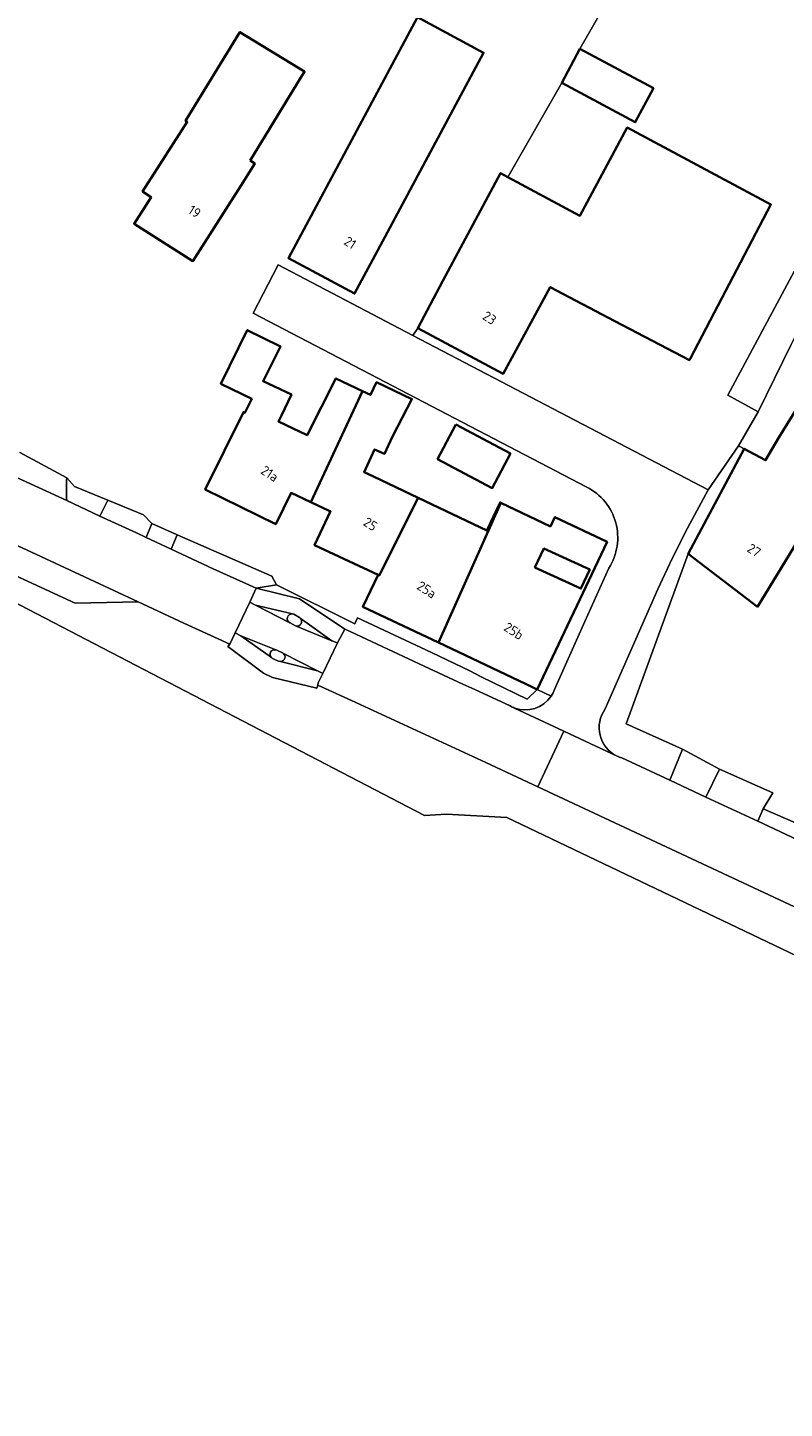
# Model space of a CAD drawing. Extents: x 184422 to 188298, y 343471 to 350189.
# Tile 167 of 256: x 186495 to 186566, y 346818 to 346947. Entities that reach past the tile are written whole.
import ezdxf
from ezdxf.enums import TextEntityAlignment as Align

# ---------------------------------------------------------------- set-up
doc = ezdxf.new("R2010")
doc.units = 0
for name, color, linetype, lineweight in [('B-WA-GR-GRAS-GV', 252, 'Continuous', 13), ('B-WA-OG-TERREIN_ERF-GV', 252, 'Continuous', 18), ('B-WA-OG-WEG-GV', 252, 'Continuous', 18), ('B-WA-VH-VERHARDING_ASFALT-GV', 252, 'Continuous', 18), ('B-WA-VH-VERHARDING_BETONSTRAATSTEEN-GV', 252, 'Continuous', 18), ('B-WA-VH-VERHARDING_FUNDERING_ZAND-GV', 252, 'Continuous', 18), ('B-WA-VH-VERHARDING_GRASBETONSTEEN-GV', 252, 'Continuous', 18), ('B-WA-VH-VERHARDING_HALFVERHARDING_GRIND-GV', 252, 'Continuous', 18), ('B-WA-VH-VERHARDING_OPEN-GV', 252, 'Continuous', 18), ('B-WA-VH-VERHARDING_STRAATBAKSTEEN-GV', 252, 'Continuous', 18), ('B-WE-OG-BEBOUWING-GV', 250, 'Continuous', 35), ('B-WE-OG-BEBOUWING-T18', 10, 'Continuous', 18)]:
    doc.layers.add(name, color=color, linetype=linetype, lineweight=lineweight)
doc.styles.add('NLCS-ISO-M500-T18', font='NLCS-ISO.ttf', dxfattribs={"height": 0.9})

msp = doc.modelspace()

# ---------------------------------------------------------------- linework, layer by layer
at = {"layer": 'B-WA-GR-GRAS-GV', "flags": 128}
msp.add_lwpolyline([(186530.398, 346660.401), (186682.061, 346806.474), (186692.616, 346818.413), (186663.297, 346818.831), (186662.614, 346818.841), (186663.993, 346821.187), (186666.61, 346825.645), (186670.952, 346834.826), (186668.112, 346835.132), (186636.386, 346838.552), (186626.325, 346839.663), (186613.813, 346841.954), (186597.935, 346846.557), (186580.266, 346854.002), (186539.935, 346873.251), (186534.274, 346873.58), (186532.227, 346873.451), (186443.531, 346919.577)], dxfattribs=at)
msp.add_lwpolyline([(186530.398, 346660.401), (186682.061, 346806.474), (186692.616, 346818.413), (186663.297, 346818.831), (186662.614, 346818.841), (186663.993, 346821.187), (186666.61, 346825.645), (186670.952, 346834.826), (186668.112, 346835.132), (186636.386, 346838.552), (186626.325, 346839.663), (186613.813, 346841.954), (186597.935, 346846.557), (186580.266, 346854.002), (186539.935, 346873.251), (186534.274, 346873.58), (186532.227, 346873.451), (186443.531, 346919.577)], dxfattribs=at)
msp.add_lwpolyline([(186530.398, 346660.401), (186682.061, 346806.474), (186692.616, 346818.413), (186663.297, 346818.831), (186662.614, 346818.841), (186663.993, 346821.187), (186666.61, 346825.645), (186670.952, 346834.826), (186668.112, 346835.132), (186636.386, 346838.552), (186626.325, 346839.663), (186613.813, 346841.954), (186597.935, 346846.557), (186580.266, 346854.002), (186539.935, 346873.251), (186534.274, 346873.58), (186532.227, 346873.451), (186443.531, 346919.577)], dxfattribs=at)
at = {"layer": 'B-WA-OG-TERREIN_ERF-GV', "flags": 128}
for points in [[(186564.768, 346976.373), (186546.761, 346945.122), (186553.63, 346941.432), (186551.922, 346938.252), (186545.053, 346941.943), (186540.025, 346933.108), (186546.76, 346929.506), (186551.173, 346937.756), (186564.619, 346930.569), (186559.315, 346920.448), (186557.06, 346916.146), (186556.994, 346916.02), (186550.033, 346919.669), (186543.987, 346922.838), (186539.585, 346914.744), (186531.592, 346919.018), (186531.123, 346918.33), (186558.731, 346903.887), (186561.571, 346908.008), (186563.408, 346911.18), (186560.591, 346912.75), (186569.802, 346929.934), (186621.334, 347025.291)], [(186564.768, 346976.373), (186546.761, 346945.122), (186553.63, 346941.432), (186551.922, 346938.252), (186545.053, 346941.943), (186540.025, 346933.108), (186546.76, 346929.506), (186551.173, 346937.756), (186564.619, 346930.569), (186559.315, 346920.448), (186557.06, 346916.146), (186556.994, 346916.02), (186550.033, 346919.669), (186543.987, 346922.838), (186539.585, 346914.744), (186531.592, 346919.018), (186531.123, 346918.33), (186558.731, 346903.887), (186561.571, 346908.008), (186563.408, 346911.18), (186560.591, 346912.75), (186569.802, 346929.934), (186621.334, 347025.291)], [(186564.768, 346976.373), (186546.761, 346945.122), (186553.63, 346941.432), (186551.922, 346938.252), (186545.053, 346941.943), (186540.025, 346933.108), (186546.76, 346929.506), (186551.173, 346937.756), (186564.619, 346930.569), (186559.315, 346920.448), (186557.06, 346916.146), (186556.994, 346916.02), (186550.033, 346919.669), (186543.987, 346922.838), (186539.585, 346914.744), (186531.592, 346919.018), (186531.123, 346918.33), (186558.731, 346903.887), (186561.571, 346908.008), (186563.408, 346911.18), (186560.591, 346912.75), (186569.802, 346929.934), (186621.334, 347025.291)], [(186547.395, 346904.147), (186516.207, 346920.417), (186518.532, 346924.917), (186531.123, 346918.33), (186531.592, 346919.018), (186533.95, 346923.427), (186539.327, 346933.481), (186540.025, 346933.108), (186545.053, 346941.943), (186546.761, 346945.122), (186564.768, 346976.373), (186552.323, 346982.645), (186527.425, 346996.895), (186521.392, 347000.497), (186505.014, 346973.775), (186496.546, 346960.04)], [(186547.395, 346904.147), (186516.207, 346920.417), (186518.532, 346924.917), (186531.123, 346918.33), (186531.592, 346919.018), (186533.95, 346923.427), (186539.327, 346933.481), (186540.025, 346933.108), (186545.053, 346941.943), (186546.761, 346945.122), (186564.768, 346976.373), (186552.323, 346982.645), (186527.425, 346996.895), (186521.392, 347000.497), (186505.014, 346973.775), (186496.546, 346960.04)], [(186547.395, 346904.147), (186516.207, 346920.417), (186518.532, 346924.917), (186531.123, 346918.33), (186531.592, 346919.018), (186533.95, 346923.427), (186539.327, 346933.481), (186540.025, 346933.108), (186545.053, 346941.943), (186546.761, 346945.122), (186564.768, 346976.373), (186552.323, 346982.645), (186527.425, 346996.895), (186521.392, 347000.497), (186505.014, 346973.775), (186496.546, 346960.04)], [(186566.498, 346917.484), (186563.408, 346911.18), (186561.571, 346908.008), (186562.123, 346907.713), (186564.107, 346906.651), (186565.342, 346908.772), (186568.859, 346914.418)], [(186566.498, 346917.484), (186563.408, 346911.18), (186561.571, 346908.008), (186562.123, 346907.713), (186564.107, 346906.651), (186565.342, 346908.772), (186568.859, 346914.418)], [(186566.498, 346917.484), (186563.408, 346911.18), (186561.571, 346908.008), (186562.123, 346907.713), (186564.107, 346906.651), (186565.342, 346908.772), (186568.859, 346914.418)], [(186494.396, 346907.377), (186498.767, 346905.015), (186499.503, 346904.214), (186502.617, 346902.921), (186505.942, 346901.541), (186506.739, 346900.735), (186509.084, 346899.697), (186517.934, 346895.81), (186518.384, 346895.001), (186525.709, 346891.372), (186525.952, 346891.934), (186532.889, 346888.688), (186536.449, 346886.963), (186537.521, 346886.401), (186541.809, 346884.334), (186542.751, 346885.235), (186544.066, 346884.611)], [(186494.396, 346907.377), (186498.767, 346905.015), (186499.503, 346904.214), (186502.617, 346902.921), (186505.942, 346901.541), (186506.739, 346900.735), (186509.084, 346899.697), (186517.934, 346895.81), (186518.384, 346895.001), (186525.709, 346891.372), (186525.952, 346891.934), (186532.889, 346888.688), (186536.449, 346886.963), (186537.521, 346886.401), (186541.809, 346884.334), (186542.751, 346885.235), (186544.066, 346884.611)], [(186494.396, 346907.377), (186498.767, 346905.015), (186499.503, 346904.214), (186502.617, 346902.921), (186505.942, 346901.541), (186506.739, 346900.735), (186509.084, 346899.697), (186517.934, 346895.81), (186518.384, 346895.001), (186525.709, 346891.372), (186525.952, 346891.934), (186532.889, 346888.688), (186536.449, 346886.963), (186537.521, 346886.401), (186541.809, 346884.334), (186542.751, 346885.235), (186544.066, 346884.611)], [(186569.74, 346903.425), (186563.357, 346892.963), (186556.879, 346897.918), (186551.071, 346882.029), (186556.348, 346879.657), (186559.809, 346877.789), (186564.807, 346875.566), (186563.899, 346874.088), (186568.065, 346872.274)], [(186569.74, 346903.425), (186563.357, 346892.963), (186556.879, 346897.918), (186551.071, 346882.029), (186556.348, 346879.657), (186559.809, 346877.789), (186564.807, 346875.566), (186563.899, 346874.088), (186568.065, 346872.274)], [(186569.74, 346903.425), (186563.357, 346892.963), (186556.879, 346897.918), (186551.071, 346882.029), (186556.348, 346879.657), (186559.809, 346877.789), (186564.807, 346875.566), (186563.899, 346874.088), (186568.065, 346872.274)], [(186544.375, 346885.227), (186547.211, 346891.572), (186549.458, 346896.581)], [(186544.375, 346885.227), (186547.211, 346891.572), (186549.458, 346896.581)], [(186544.375, 346885.227), (186547.211, 346891.572), (186549.458, 346896.581)]]:
    msp.add_lwpolyline(points, dxfattribs=at)
for points in [[(186525.679, 346922.24), (186519.499, 346925.554), (186521.862, 346929.96), (186531.571, 346948.07), (186537.753, 346944.753), (186528.042, 346926.646)], [(186525.679, 346922.24), (186519.499, 346925.554), (186521.862, 346929.96), (186531.571, 346948.07), (186537.753, 346944.753), (186528.042, 346926.646)], [(186525.679, 346922.24), (186519.499, 346925.554), (186521.862, 346929.96), (186531.571, 346948.07), (186537.753, 346944.753), (186528.042, 346926.646)], [(186520.388, 346943.36), (186521.007, 346942.98), (186515.912, 346934.675), (186516.356, 346934.396), (186515.038, 346932.307), (186513.246, 346929.487), (186510.564, 346925.267), (186505.076, 346928.755), (186506.665, 346931.253), (186505.864, 346931.763), (186507.474, 346934.293), (186508.752, 346936.302), (186510.046, 346938.274), (186509.878, 346938.377), (186514.972, 346946.682)], [(186520.388, 346943.36), (186521.007, 346942.98), (186515.912, 346934.675), (186516.356, 346934.396), (186515.038, 346932.307), (186513.246, 346929.487), (186510.564, 346925.267), (186505.076, 346928.755), (186506.665, 346931.253), (186505.864, 346931.763), (186507.474, 346934.293), (186508.752, 346936.302), (186510.046, 346938.274), (186509.878, 346938.377), (186514.972, 346946.682)], [(186520.388, 346943.36), (186521.007, 346942.98), (186515.912, 346934.675), (186516.356, 346934.396), (186515.038, 346932.307), (186513.246, 346929.487), (186510.564, 346925.267), (186505.076, 346928.755), (186506.665, 346931.253), (186505.864, 346931.763), (186507.474, 346934.293), (186508.752, 346936.302), (186510.046, 346938.274), (186509.878, 346938.377), (186514.972, 346946.682)], [(186542.751, 346885.235), (186542.331, 346885.434), (186533.534, 346889.612), (186526.465, 346892.97), (186527.878, 346895.945), (186521.949, 346898.712), (186523.43, 346901.884), (186523.304, 346901.943), (186521.596, 346902.74), (186519.751, 346903.601), (186518.319, 346900.672), (186511.724, 346903.924), (186515.293, 346911.162), (186515.437, 346911.091), (186516.078, 346912.391), (186513.19, 346913.815), (186515.658, 346918.82), (186518.686, 346917.326), (186518.752, 346917.294), (186517.129, 346914.045), (186519.777, 346912.788), (186518.851, 346910.837), (186518.566, 346910.279), (186521.243, 346908.994), (186523.936, 346914.304), (186526.439, 346913.116), (186527.181, 346912.764), (186527.743, 346913.948), (186531.043, 346912.381), (186529.247, 346908.875), (186528.476, 346907.251), (186527.551, 346907.669), (186526.574, 346905.553), (186527.466, 346905.124), (186531.637, 346903.144), (186538.045, 346900.102), (186539.284, 346902.712), (186539.363, 346902.675), (186544, 346900.473), (186544.412, 346901.34), (186549.298, 346899.019)], [(186542.751, 346885.235), (186542.331, 346885.434), (186533.534, 346889.612), (186526.465, 346892.97), (186527.878, 346895.945), (186521.949, 346898.712), (186523.43, 346901.884), (186523.304, 346901.943), (186521.596, 346902.74), (186519.751, 346903.601), (186518.319, 346900.672), (186511.724, 346903.924), (186515.293, 346911.162), (186515.437, 346911.091), (186516.078, 346912.391), (186513.19, 346913.815), (186515.658, 346918.82), (186518.686, 346917.326), (186518.752, 346917.294), (186517.129, 346914.045), (186519.777, 346912.788), (186518.851, 346910.837), (186518.566, 346910.279), (186521.243, 346908.994), (186523.936, 346914.304), (186526.439, 346913.116), (186527.181, 346912.764), (186527.743, 346913.948), (186531.043, 346912.381), (186529.247, 346908.875), (186528.476, 346907.251), (186527.551, 346907.669), (186526.574, 346905.553), (186527.466, 346905.124), (186531.637, 346903.144), (186538.045, 346900.102), (186539.284, 346902.712), (186539.363, 346902.675), (186544, 346900.473), (186544.412, 346901.34), (186549.298, 346899.019)], [(186542.751, 346885.235), (186542.331, 346885.434), (186533.534, 346889.612), (186526.465, 346892.97), (186527.878, 346895.945), (186521.949, 346898.712), (186523.43, 346901.884), (186523.304, 346901.943), (186521.596, 346902.74), (186519.751, 346903.601), (186518.319, 346900.672), (186511.724, 346903.924), (186515.293, 346911.162), (186515.437, 346911.091), (186516.078, 346912.391), (186513.19, 346913.815), (186515.658, 346918.82), (186518.686, 346917.326), (186518.752, 346917.294), (186517.129, 346914.045), (186519.777, 346912.788), (186518.851, 346910.837), (186518.566, 346910.279), (186521.243, 346908.994), (186523.936, 346914.304), (186526.439, 346913.116), (186527.181, 346912.764), (186527.743, 346913.948), (186531.043, 346912.381), (186529.247, 346908.875), (186528.476, 346907.251), (186527.551, 346907.669), (186526.574, 346905.553), (186527.466, 346905.124), (186531.637, 346903.144), (186538.045, 346900.102), (186539.284, 346902.712), (186539.363, 346902.675), (186544, 346900.473), (186544.412, 346901.34), (186549.298, 346899.019)], [(186538.56, 346904.051), (186533.443, 346906.759), (186535.144, 346909.989), (186540.261, 346907.281)], [(186538.56, 346904.051), (186533.443, 346906.759), (186535.144, 346909.989), (186540.261, 346907.281)], [(186538.56, 346904.051), (186533.443, 346906.759), (186535.144, 346909.989), (186540.261, 346907.281)], [(186543.375, 346898.417), (186542.553, 346896.634), (186546.848, 346894.654), (186547.67, 346896.436)], [(186543.375, 346898.417), (186542.553, 346896.634), (186546.848, 346894.654), (186547.67, 346896.436)], [(186543.375, 346898.417), (186542.553, 346896.634), (186546.848, 346894.654), (186547.67, 346896.436)]]:
    msp.add_lwpolyline(points, close=True, dxfattribs=at)
at = {"layer": 'B-WA-OG-TERREIN_ERF-GV'}
for points in [[(186549.458, 346896.581, 0.4439635), (186547.395, 346904.147)], [(186549.458, 346896.581, 0.4439635), (186547.395, 346904.147)], [(186549.458, 346896.581, 0.4439635), (186547.395, 346904.147)], [(186544.066, 346884.611, 0.0597006), (186544.375, 346885.227)], [(186544.066, 346884.611, 0.0597006), (186544.375, 346885.227)], [(186544.066, 346884.611, 0.0597006), (186544.375, 346885.227)]]:
    msp.add_lwpolyline(points, format="xyb", dxfattribs=at)
at = {"layer": 'B-WA-OG-WEG-GV', "flags": 128}
for points in [[(186570.678, 346863.12), (186542.812, 346876.129), (186537.946, 346878.401), (186525.39, 346884.203), (186522.236, 346885.635), (186522.15, 346885.355), (186518.027, 346886.335), (186517.169, 346886.77), (186513.829, 346889.26), (186514.015, 346889.476), (186509.728, 346891.433), (186505.451, 346893.429), (186499.557, 346893.303), (186473.785, 346905.168), (186462.3, 346913.425), (186462.233, 346913.456), (186433.617, 346926.735), (186423.313, 346931.558), (186422.984, 346930.263)], [(186570.678, 346863.12), (186542.812, 346876.129), (186537.946, 346878.401), (186525.39, 346884.203), (186522.236, 346885.635), (186522.15, 346885.355), (186518.027, 346886.335), (186517.169, 346886.77), (186513.829, 346889.26), (186514.015, 346889.476), (186509.728, 346891.433), (186505.451, 346893.429), (186499.557, 346893.303), (186473.785, 346905.168), (186462.3, 346913.425), (186462.233, 346913.456), (186433.617, 346926.735), (186423.313, 346931.558), (186422.984, 346930.263)], [(186570.678, 346863.12), (186542.812, 346876.129), (186537.946, 346878.401), (186525.39, 346884.203), (186522.236, 346885.635), (186522.15, 346885.355), (186518.027, 346886.335), (186517.169, 346886.77), (186513.829, 346889.26), (186514.015, 346889.476), (186509.728, 346891.433), (186505.451, 346893.429), (186499.557, 346893.303), (186473.785, 346905.168), (186462.3, 346913.425), (186462.233, 346913.456), (186433.617, 346926.735), (186423.313, 346931.558), (186422.984, 346930.263)], [(186422.984, 346930.263), (186443.531, 346919.577), (186532.227, 346873.451), (186534.274, 346873.58), (186539.935, 346873.251), (186580.266, 346854.002), (186597.935, 346846.557), (186613.813, 346841.954), (186626.325, 346839.663), (186636.386, 346838.552), (186668.112, 346835.132), (186668.266, 346835.655), (186662.984, 346836.295), (186617.628, 346843.201), (186605.847, 346846.491), (186593.928, 346852.905)], [(186422.984, 346930.263), (186443.531, 346919.577), (186532.227, 346873.451), (186534.274, 346873.58), (186539.935, 346873.251), (186580.266, 346854.002), (186597.935, 346846.557), (186613.813, 346841.954), (186626.325, 346839.663), (186636.386, 346838.552), (186668.112, 346835.132), (186668.266, 346835.655), (186662.984, 346836.295), (186617.628, 346843.201), (186605.847, 346846.491), (186593.928, 346852.905)], [(186422.984, 346930.263), (186443.531, 346919.577), (186532.227, 346873.451), (186534.274, 346873.58), (186539.935, 346873.251), (186580.266, 346854.002), (186597.935, 346846.557), (186613.813, 346841.954), (186626.325, 346839.663), (186636.386, 346838.552), (186668.112, 346835.132), (186668.266, 346835.655), (186662.984, 346836.295), (186617.628, 346843.201), (186605.847, 346846.491), (186593.928, 346852.905)]]:
    msp.add_lwpolyline(points, dxfattribs=at)
at = {"layer": 'B-WA-VH-VERHARDING_ASFALT-GV', "flags": 128}
for points in [[(186421.637, 346932.343), (186423.313, 346931.558), (186433.617, 346926.735), (186462.233, 346913.456), (186462.3, 346913.425), (186496.363, 346897.672), (186505.451, 346893.429), (186509.728, 346891.433), (186514.015, 346889.476), (186514.519, 346890.511), (186515.889, 346893.381), (186516.486, 346894.696), (186512.474, 346896.51), (186508.538, 346898.348), (186506.191, 346899.444), (186505.29, 346899.865), (186501.88, 346901.444), (186498.773, 346902.883), (186492.728, 346905.682)], [(186421.637, 346932.343), (186423.313, 346931.558), (186433.617, 346926.735), (186462.233, 346913.456), (186462.3, 346913.425), (186496.363, 346897.672), (186505.451, 346893.429), (186509.728, 346891.433), (186514.015, 346889.476), (186514.519, 346890.511), (186515.889, 346893.381), (186516.486, 346894.696), (186512.474, 346896.51), (186508.538, 346898.348), (186506.191, 346899.444), (186505.29, 346899.865), (186501.88, 346901.444), (186498.773, 346902.883), (186492.728, 346905.682)], [(186421.637, 346932.343), (186423.313, 346931.558), (186433.617, 346926.735), (186462.233, 346913.456), (186462.3, 346913.425), (186496.363, 346897.672), (186505.451, 346893.429), (186509.728, 346891.433), (186514.015, 346889.476), (186514.519, 346890.511), (186515.889, 346893.381), (186516.486, 346894.696), (186512.474, 346896.51), (186508.538, 346898.348), (186506.191, 346899.444), (186505.29, 346899.865), (186501.88, 346901.444), (186498.773, 346902.883), (186492.728, 346905.682)], [(186549.125, 346883.413), (186554.037, 346894.599), (186555.367, 346897.482), (186556.811, 346900.31), (186558.731, 346903.887), (186531.123, 346918.33), (186518.532, 346924.917), (186516.207, 346920.417), (186547.395, 346904.147)], [(186549.125, 346883.413), (186554.037, 346894.599), (186555.367, 346897.482), (186556.811, 346900.31), (186558.731, 346903.887), (186531.123, 346918.33), (186518.532, 346924.917), (186516.207, 346920.417), (186547.395, 346904.147)], [(186549.125, 346883.413), (186554.037, 346894.599), (186555.367, 346897.482), (186556.811, 346900.31), (186558.731, 346903.887), (186531.123, 346918.33), (186518.532, 346924.917), (186516.207, 346920.417), (186547.395, 346904.147)], [(186549.458, 346896.581), (186547.211, 346891.572), (186544.375, 346885.227)], [(186549.458, 346896.581), (186547.211, 346891.572), (186544.375, 346885.227)], [(186549.458, 346896.581), (186547.211, 346891.572), (186544.375, 346885.227)], [(186540.225, 346883.693), (186536.929, 346885.222), (186535.807, 346885.742), (186532.189, 346887.42), (186526.325, 346890.14), (186525.271, 346890.645), (186524.79, 346890.876), (186524.08, 346889.588), (186522.709, 346886.733), (186522.288, 346885.837), (186522.236, 346885.635), (186525.39, 346884.203), (186537.946, 346878.401), (186542.812, 346876.129), (186545.244, 346881.34), (186540.644, 346883.497)], [(186540.225, 346883.693), (186536.929, 346885.222), (186535.807, 346885.742), (186532.189, 346887.42), (186526.325, 346890.14), (186525.271, 346890.645), (186524.79, 346890.876), (186524.08, 346889.588), (186522.709, 346886.733), (186522.288, 346885.837), (186522.236, 346885.635), (186525.39, 346884.203), (186537.946, 346878.401), (186542.812, 346876.129), (186545.244, 346881.34), (186540.644, 346883.497)], [(186540.225, 346883.693), (186536.929, 346885.222), (186535.807, 346885.742), (186532.189, 346887.42), (186526.325, 346890.14), (186525.271, 346890.645), (186524.79, 346890.876), (186524.08, 346889.588), (186522.709, 346886.733), (186522.288, 346885.837), (186522.236, 346885.635), (186525.39, 346884.203), (186537.946, 346878.401), (186542.812, 346876.129), (186545.244, 346881.34), (186540.644, 346883.497)], [(186540.644, 346883.497), (186545.244, 346881.34), (186550.223, 346879.006)], [(186540.644, 346883.497), (186545.244, 346881.34), (186550.223, 346879.006)], [(186540.644, 346883.497), (186545.244, 346881.34), (186550.223, 346879.006)], [(186550.223, 346879.006), (186545.244, 346881.34), (186542.812, 346876.129), (186570.678, 346863.12)], [(186550.223, 346879.006), (186545.244, 346881.34), (186542.812, 346876.129), (186570.678, 346863.12)], [(186550.223, 346879.006), (186545.244, 346881.34), (186542.812, 346876.129), (186570.678, 346863.12)], [(186573.117, 346868.383), (186567.566, 346870.967), (186563.393, 346872.91), (186558.538, 346875.169), (186555.165, 346876.74), (186550.674, 346878.83)], [(186573.117, 346868.383), (186567.566, 346870.967), (186563.393, 346872.91), (186558.538, 346875.169), (186555.165, 346876.74), (186550.674, 346878.83)], [(186573.117, 346868.383), (186567.566, 346870.967), (186563.393, 346872.91), (186558.538, 346875.169), (186555.165, 346876.74), (186550.674, 346878.83)]]:
    msp.add_lwpolyline(points, dxfattribs=at)
at = {"layer": 'B-WA-VH-VERHARDING_ASFALT-GV'}
for points in [[(186547.395, 346904.147, -0.4439635), (186549.458, 346896.581)], [(186547.395, 346904.147, -0.4439635), (186549.458, 346896.581)], [(186547.395, 346904.147, -0.4439635), (186549.458, 346896.581)], [(186544.375, 346885.227, -0.0597006), (186544.066, 346884.611)], [(186544.375, 346885.227, -0.0597006), (186544.066, 346884.611)], [(186544.375, 346885.227, -0.0597006), (186544.066, 346884.611)], [(186544.066, 346884.611, -0.349031), (186540.644, 346883.497)], [(186544.066, 346884.611, -0.349031), (186540.644, 346883.497)], [(186544.066, 346884.611, -0.349031), (186540.644, 346883.497)], [(186540.644, 346883.497, -0.0377424), (186540.225, 346883.693)], [(186540.644, 346883.497, -0.0377424), (186540.225, 346883.693)], [(186540.644, 346883.497, -0.0377424), (186540.225, 346883.693)], [(186550.223, 346879.006, -0.4665704), (186549.125, 346883.413)], [(186550.223, 346879.006, -0.4665704), (186549.125, 346883.413)], [(186550.223, 346879.006, -0.4665704), (186549.125, 346883.413)], [(186550.674, 346878.83, -0.039893), (186550.223, 346879.006)], [(186550.674, 346878.83, -0.039893), (186550.223, 346879.006)], [(186550.674, 346878.83, -0.039893), (186550.223, 346879.006)]]:
    msp.add_lwpolyline(points, format="xyb", dxfattribs=at)
at = {"layer": 'B-WA-VH-VERHARDING_ASFALT-GV', "flags": 128}
msp.add_lwpolyline([(186518.406, 346888.896), (186518.932, 346888.641), (186518.98, 346888.616), (186522.233, 346886.96), (186522.709, 346886.733), (186524.08, 346889.588), (186523.556, 346889.763), (186520.176, 346891.186), (186519.652, 346891.445), (186519.618, 346891.462), (186516.421, 346893.104), (186515.889, 346893.381), (186514.519, 346890.511), (186515.055, 346890.23), (186518.322, 346888.929)], close=True, dxfattribs=at)
msp.add_lwpolyline([(186518.406, 346888.896), (186518.932, 346888.641), (186518.98, 346888.616), (186522.233, 346886.96), (186522.709, 346886.733), (186524.08, 346889.588), (186523.556, 346889.763), (186520.176, 346891.186), (186519.652, 346891.445), (186519.618, 346891.462), (186516.421, 346893.104), (186515.889, 346893.381), (186514.519, 346890.511), (186515.055, 346890.23), (186518.322, 346888.929)], close=True, dxfattribs=at)
msp.add_lwpolyline([(186518.406, 346888.896), (186518.932, 346888.641), (186518.98, 346888.616), (186522.233, 346886.96), (186522.709, 346886.733), (186524.08, 346889.588), (186523.556, 346889.763), (186520.176, 346891.186), (186519.652, 346891.445), (186519.618, 346891.462), (186516.421, 346893.104), (186515.889, 346893.381), (186514.519, 346890.511), (186515.055, 346890.23), (186518.322, 346888.929)], close=True, dxfattribs=at)
at = {"layer": 'B-WA-VH-VERHARDING_BETONSTRAATSTEEN-GV', "flags": 128}
for points in [[(186506.191, 346899.444), (186506.739, 346900.735), (186505.942, 346901.541), (186502.617, 346902.921), (186501.88, 346901.444), (186505.29, 346899.865)], [(186506.191, 346899.444), (186506.739, 346900.735), (186505.942, 346901.541), (186502.617, 346902.921), (186501.88, 346901.444), (186505.29, 346899.865)], [(186506.191, 346899.444), (186506.739, 346900.735), (186505.942, 346901.541), (186502.617, 346902.921), (186501.88, 346901.444), (186505.29, 346899.865)], [(186508.538, 346898.348), (186512.474, 346896.51), (186516.486, 346894.696), (186518.384, 346895.001), (186517.934, 346895.81), (186509.084, 346899.697)], [(186508.538, 346898.348), (186512.474, 346896.51), (186516.486, 346894.696), (186518.384, 346895.001), (186517.934, 346895.81), (186509.084, 346899.697)], [(186508.538, 346898.348), (186512.474, 346896.51), (186516.486, 346894.696), (186518.384, 346895.001), (186517.934, 346895.81), (186509.084, 346899.697)]]:
    msp.add_lwpolyline(points, close=True, dxfattribs=at)
at = {"layer": 'B-WA-VH-VERHARDING_FUNDERING_ZAND-GV', "flags": 128}
msp.add_lwpolyline([(186563.408, 346911.18), (186566.498, 346917.484), (186571.489, 346927.182), (186575.646, 346932.363), (186575.776, 346932.916), (186579.329, 346939.303), (186580.652, 346941.68), (186593.651, 346965.047), (186623.691, 347020.663), (186625.177, 347021.628), (186627.733, 347022.862), (186627.694, 347023.089), (186626.14, 347023.627), (186621.334, 347025.291), (186569.802, 346929.934), (186560.591, 346912.75)], close=True, dxfattribs=at)
msp.add_lwpolyline([(186563.408, 346911.18), (186566.498, 346917.484), (186571.489, 346927.182), (186575.646, 346932.363), (186575.776, 346932.916), (186579.329, 346939.303), (186580.652, 346941.68), (186593.651, 346965.047), (186623.691, 347020.663), (186625.177, 347021.628), (186627.733, 347022.862), (186627.694, 347023.089), (186626.14, 347023.627), (186621.334, 347025.291), (186569.802, 346929.934), (186560.591, 346912.75)], close=True, dxfattribs=at)
msp.add_lwpolyline([(186563.408, 346911.18), (186566.498, 346917.484), (186571.489, 346927.182), (186575.646, 346932.363), (186575.776, 346932.916), (186579.329, 346939.303), (186580.652, 346941.68), (186593.651, 346965.047), (186623.691, 347020.663), (186625.177, 347021.628), (186627.733, 347022.862), (186627.694, 347023.089), (186626.14, 347023.627), (186621.334, 347025.291), (186569.802, 346929.934), (186560.591, 346912.75)], close=True, dxfattribs=at)
at = {"layer": 'B-WA-VH-VERHARDING_GRASBETONSTEEN-GV', "flags": 128}
msp.add_lwpolyline([(186462.3, 346913.425), (186473.785, 346905.168), (186499.557, 346893.303), (186505.451, 346893.429), (186496.363, 346897.672)], close=True, dxfattribs=at)
msp.add_lwpolyline([(186462.3, 346913.425), (186473.785, 346905.168), (186499.557, 346893.303), (186505.451, 346893.429), (186496.363, 346897.672)], close=True, dxfattribs=at)
msp.add_lwpolyline([(186462.3, 346913.425), (186473.785, 346905.168), (186499.557, 346893.303), (186505.451, 346893.429), (186496.363, 346897.672)], close=True, dxfattribs=at)
at = {"layer": 'B-WA-VH-VERHARDING_HALFVERHARDING_GRIND-GV', "flags": 128}
for points in [[(186498.767, 346905.015), (186494.396, 346907.377)], [(186498.767, 346905.015), (186494.396, 346907.377)], [(186498.767, 346905.015), (186494.396, 346907.377)], [(186550.674, 346878.83), (186555.165, 346876.74), (186556.348, 346879.657), (186551.071, 346882.029), (186556.879, 346897.918), (186562.123, 346907.713), (186561.571, 346908.008), (186558.731, 346903.887), (186556.811, 346900.31), (186555.367, 346897.482), (186554.037, 346894.599), (186549.125, 346883.413)], [(186550.674, 346878.83), (186555.165, 346876.74), (186556.348, 346879.657), (186551.071, 346882.029), (186556.879, 346897.918), (186562.123, 346907.713), (186561.571, 346908.008), (186558.731, 346903.887), (186556.811, 346900.31), (186555.367, 346897.482), (186554.037, 346894.599), (186549.125, 346883.413)], [(186550.674, 346878.83), (186555.165, 346876.74), (186556.348, 346879.657), (186551.071, 346882.029), (186556.879, 346897.918), (186562.123, 346907.713), (186561.571, 346908.008), (186558.731, 346903.887), (186556.811, 346900.31), (186555.367, 346897.482), (186554.037, 346894.599), (186549.125, 346883.413)], [(186492.728, 346905.682), (186498.773, 346902.883)], [(186492.728, 346905.682), (186498.773, 346902.883)], [(186492.728, 346905.682), (186498.773, 346902.883)], [(186498.773, 346902.883), (186501.88, 346901.444), (186502.617, 346902.921), (186499.503, 346904.214), (186498.767, 346905.015)], [(186498.773, 346902.883), (186501.88, 346901.444), (186502.617, 346902.921), (186499.503, 346904.214), (186498.767, 346905.015)], [(186498.773, 346902.883), (186501.88, 346901.444), (186502.617, 346902.921), (186499.503, 346904.214), (186498.767, 346905.015)], [(186544.066, 346884.611), (186542.751, 346885.235), (186541.809, 346884.334), (186537.521, 346886.401), (186536.449, 346886.963), (186532.889, 346888.688), (186525.952, 346891.934), (186525.709, 346891.372), (186518.384, 346895.001), (186516.486, 346894.696)], [(186544.066, 346884.611), (186542.751, 346885.235), (186541.809, 346884.334), (186537.521, 346886.401), (186536.449, 346886.963), (186532.889, 346888.688), (186525.952, 346891.934), (186525.709, 346891.372), (186518.384, 346895.001), (186516.486, 346894.696)], [(186544.066, 346884.611), (186542.751, 346885.235), (186541.809, 346884.334), (186537.521, 346886.401), (186536.449, 346886.963), (186532.889, 346888.688), (186525.952, 346891.934), (186525.709, 346891.372), (186518.384, 346895.001), (186516.486, 346894.696)], [(186516.486, 346894.696), (186520.522, 346893.706), (186524.79, 346890.876), (186525.271, 346890.645), (186526.325, 346890.14), (186532.189, 346887.42), (186535.807, 346885.742), (186536.929, 346885.222), (186540.225, 346883.693)], [(186516.486, 346894.696), (186520.522, 346893.706), (186524.79, 346890.876), (186525.271, 346890.645), (186526.325, 346890.14), (186532.189, 346887.42), (186535.807, 346885.742), (186536.929, 346885.222), (186540.225, 346883.693)], [(186516.486, 346894.696), (186520.522, 346893.706), (186524.79, 346890.876), (186525.271, 346890.645), (186526.325, 346890.14), (186532.189, 346887.42), (186535.807, 346885.742), (186536.929, 346885.222), (186540.225, 346883.693)]]:
    msp.add_lwpolyline(points, dxfattribs=at)
at = {"layer": 'B-WA-VH-VERHARDING_HALFVERHARDING_GRIND-GV'}
for points in [[(186498.773, 346902.883, -0.0225192), (186498.767, 346905.015)], [(186498.767, 346905.015, 0.0225192), (186498.773, 346902.883)], [(186498.773, 346902.883, -0.0225192), (186498.767, 346905.015)], [(186498.767, 346905.015, 0.0225192), (186498.773, 346902.883)], [(186498.773, 346902.883, -0.0225192), (186498.767, 346905.015)], [(186498.767, 346905.015, 0.0225192), (186498.773, 346902.883)], [(186540.644, 346883.497, 0.349031), (186544.066, 346884.611)], [(186540.644, 346883.497, 0.349031), (186544.066, 346884.611)], [(186540.644, 346883.497, 0.349031), (186544.066, 346884.611)], [(186540.225, 346883.693, 0.0377424), (186540.644, 346883.497)], [(186540.225, 346883.693, 0.0377424), (186540.644, 346883.497)], [(186540.225, 346883.693, 0.0377424), (186540.644, 346883.497)], [(186549.125, 346883.413, 0.4665704), (186550.223, 346879.006)], [(186549.125, 346883.413, 0.4665704), (186550.223, 346879.006)], [(186549.125, 346883.413, 0.4665704), (186550.223, 346879.006)], [(186550.223, 346879.006, 0.039893), (186550.674, 346878.83)], [(186550.223, 346879.006, 0.039893), (186550.674, 346878.83)], [(186550.223, 346879.006, 0.039893), (186550.674, 346878.83)]]:
    msp.add_lwpolyline(points, format="xyb", dxfattribs=at)
at = {"layer": 'B-WA-VH-VERHARDING_HALFVERHARDING_GRIND-GV', "flags": 128}
msp.add_lwpolyline([(186558.538, 346875.169), (186563.393, 346872.91), (186563.899, 346874.088), (186564.807, 346875.566), (186559.809, 346877.789)], close=True, dxfattribs=at)
msp.add_lwpolyline([(186558.538, 346875.169), (186563.393, 346872.91), (186563.899, 346874.088), (186564.807, 346875.566), (186559.809, 346877.789)], close=True, dxfattribs=at)
msp.add_lwpolyline([(186558.538, 346875.169), (186563.393, 346872.91), (186563.899, 346874.088), (186564.807, 346875.566), (186559.809, 346877.789)], close=True, dxfattribs=at)
at = {"layer": 'B-WA-VH-VERHARDING_OPEN-GV', "flags": 128}
for points in [[(186506.739, 346900.735), (186506.191, 346899.444), (186508.538, 346898.348), (186509.084, 346899.697)], [(186506.739, 346900.735), (186506.191, 346899.444), (186508.538, 346898.348), (186509.084, 346899.697)], [(186506.739, 346900.735), (186506.191, 346899.444), (186508.538, 346898.348), (186509.084, 346899.697)], [(186556.348, 346879.657), (186555.165, 346876.74), (186558.538, 346875.169), (186559.809, 346877.789)], [(186556.348, 346879.657), (186555.165, 346876.74), (186558.538, 346875.169), (186559.809, 346877.789)], [(186556.348, 346879.657), (186555.165, 346876.74), (186558.538, 346875.169), (186559.809, 346877.789)], [(186563.899, 346874.088), (186563.393, 346872.91), (186567.566, 346870.967), (186568.065, 346872.274)], [(186563.899, 346874.088), (186563.393, 346872.91), (186567.566, 346870.967), (186568.065, 346872.274)], [(186563.899, 346874.088), (186563.393, 346872.91), (186567.566, 346870.967), (186568.065, 346872.274)]]:
    msp.add_lwpolyline(points, close=True, dxfattribs=at)
at = {"layer": 'B-WA-VH-VERHARDING_OPEN-GV'}
for points in [[(186519.87, 346892.288, 0.8087855), (186519.618, 346891.462)], [(186519.87, 346892.288, 0.8087855), (186519.618, 346891.462)], [(186519.87, 346892.288, 0.8087855), (186519.618, 346891.462)], [(186520.176, 346891.186, 0.8137576), (186520.603, 346891.907)], [(186520.176, 346891.186, 0.8137576), (186520.603, 346891.907)], [(186520.176, 346891.186, 0.8137576), (186520.603, 346891.907)], [(186518.322, 346888.929, 0.7789255), (186517.91, 346888.21)], [(186518.322, 346888.929, 0.7789255), (186517.91, 346888.21)], [(186518.322, 346888.929, 0.7789255), (186517.91, 346888.21)], [(186518.758, 346887.845, 0.7728116), (186518.98, 346888.616)], [(186518.758, 346887.845, 0.7728116), (186518.98, 346888.616)], [(186518.758, 346887.845, 0.7728116), (186518.98, 346888.616)]]:
    msp.add_lwpolyline(points, format="xyb", dxfattribs=at)
at = {"layer": 'B-WA-VH-VERHARDING_OPEN-GV', "flags": 128}
for points in [[(186520.603, 346891.907), (186520.526, 346891.963), (186519.995, 346892.259), (186519.87, 346892.288)], [(186520.603, 346891.907), (186520.526, 346891.963), (186519.995, 346892.259), (186519.87, 346892.288)], [(186520.603, 346891.907), (186520.526, 346891.963), (186519.995, 346892.259), (186519.87, 346892.288)], [(186519.618, 346891.462), (186519.652, 346891.445), (186520.176, 346891.186)], [(186519.618, 346891.462), (186519.652, 346891.445), (186520.176, 346891.186)], [(186519.618, 346891.462), (186519.652, 346891.445), (186520.176, 346891.186)], [(186518.932, 346888.641), (186518.406, 346888.896), (186518.322, 346888.929)], [(186518.932, 346888.641), (186518.406, 346888.896), (186518.322, 346888.929)], [(186518.932, 346888.641), (186518.406, 346888.896), (186518.322, 346888.929)], [(186517.91, 346888.21), (186518.016, 346888.135), (186518.579, 346887.891), (186518.758, 346887.845)], [(186517.91, 346888.21), (186518.016, 346888.135), (186518.579, 346887.891), (186518.758, 346887.845)], [(186517.91, 346888.21), (186518.016, 346888.135), (186518.579, 346887.891), (186518.758, 346887.845)], [(186518.98, 346888.616), (186518.932, 346888.641)], [(186518.98, 346888.616), (186518.932, 346888.641)], [(186518.98, 346888.616), (186518.932, 346888.641)]]:
    msp.add_lwpolyline(points, dxfattribs=at)
at = {"layer": 'B-WA-VH-VERHARDING_STRAATBAKSTEEN-GV', "flags": 128}
for points in [[(186524.79, 346890.876), (186520.522, 346893.706), (186516.486, 346894.696), (186515.889, 346893.381), (186516.421, 346893.104), (186519.87, 346892.288), (186519.995, 346892.259), (186520.526, 346891.963), (186520.603, 346891.907), (186523.556, 346889.763), (186524.08, 346889.588)], [(186524.79, 346890.876), (186520.522, 346893.706), (186516.486, 346894.696), (186515.889, 346893.381), (186516.421, 346893.104), (186519.87, 346892.288), (186519.995, 346892.259), (186520.526, 346891.963), (186520.603, 346891.907), (186523.556, 346889.763), (186524.08, 346889.588)], [(186524.79, 346890.876), (186520.522, 346893.706), (186516.486, 346894.696), (186515.889, 346893.381), (186516.421, 346893.104), (186519.87, 346892.288), (186519.995, 346892.259), (186520.526, 346891.963), (186520.603, 346891.907), (186523.556, 346889.763), (186524.08, 346889.588)], [(186514.015, 346889.476), (186513.829, 346889.26), (186517.169, 346886.77), (186518.027, 346886.335), (186522.15, 346885.355), (186522.236, 346885.635), (186522.288, 346885.837), (186522.709, 346886.733), (186522.233, 346886.96), (186518.758, 346887.845), (186518.579, 346887.891), (186518.016, 346888.135), (186517.91, 346888.21), (186515.055, 346890.23), (186514.519, 346890.511)], [(186514.015, 346889.476), (186513.829, 346889.26), (186517.169, 346886.77), (186518.027, 346886.335), (186522.15, 346885.355), (186522.236, 346885.635), (186522.288, 346885.837), (186522.709, 346886.733), (186522.233, 346886.96), (186518.758, 346887.845), (186518.579, 346887.891), (186518.016, 346888.135), (186517.91, 346888.21), (186515.055, 346890.23), (186514.519, 346890.511)], [(186514.015, 346889.476), (186513.829, 346889.26), (186517.169, 346886.77), (186518.027, 346886.335), (186522.15, 346885.355), (186522.236, 346885.635), (186522.288, 346885.837), (186522.709, 346886.733), (186522.233, 346886.96), (186518.758, 346887.845), (186518.579, 346887.891), (186518.016, 346888.135), (186517.91, 346888.21), (186515.055, 346890.23), (186514.519, 346890.511)]]:
    msp.add_lwpolyline(points, close=True, dxfattribs=at)
for points in [[(186519.87, 346892.288), (186516.421, 346893.104), (186519.618, 346891.462)], [(186519.87, 346892.288), (186516.421, 346893.104), (186519.618, 346891.462)], [(186519.87, 346892.288), (186516.421, 346893.104), (186519.618, 346891.462)], [(186520.176, 346891.186), (186523.556, 346889.763), (186520.603, 346891.907)], [(186520.176, 346891.186), (186523.556, 346889.763), (186520.603, 346891.907)], [(186520.176, 346891.186), (186523.556, 346889.763), (186520.603, 346891.907)], [(186518.322, 346888.929), (186515.055, 346890.23), (186517.91, 346888.21)], [(186518.322, 346888.929), (186515.055, 346890.23), (186517.91, 346888.21)], [(186518.322, 346888.929), (186515.055, 346890.23), (186517.91, 346888.21)], [(186518.758, 346887.845), (186522.233, 346886.96)], [(186518.758, 346887.845), (186522.233, 346886.96)], [(186518.758, 346887.845), (186522.233, 346886.96)], [(186522.233, 346886.96), (186518.98, 346888.616)], [(186522.233, 346886.96), (186518.98, 346888.616)], [(186522.233, 346886.96), (186518.98, 346888.616)]]:
    msp.add_lwpolyline(points, dxfattribs=at)
at = {"layer": 'B-WA-VH-VERHARDING_STRAATBAKSTEEN-GV'}
for points in [[(186519.618, 346891.462, -0.8087855), (186519.87, 346892.288)], [(186519.618, 346891.462, -0.8087855), (186519.87, 346892.288)], [(186519.618, 346891.462, -0.8087855), (186519.87, 346892.288)], [(186520.603, 346891.907, -0.8137576), (186520.176, 346891.186)], [(186520.603, 346891.907, -0.8137576), (186520.176, 346891.186)], [(186520.603, 346891.907, -0.8137576), (186520.176, 346891.186)], [(186517.91, 346888.21, -0.7789255), (186518.322, 346888.929)], [(186517.91, 346888.21, -0.7789255), (186518.322, 346888.929)], [(186517.91, 346888.21, -0.7789255), (186518.322, 346888.929)], [(186518.98, 346888.616, -0.7728116), (186518.758, 346887.845)], [(186518.98, 346888.616, -0.7728116), (186518.758, 346887.845)], [(186518.98, 346888.616, -0.7728116), (186518.758, 346887.845)]]:
    msp.add_lwpolyline(points, format="xyb", dxfattribs=at)
at = {"layer": 'B-WE-OG-BEBOUWING-GV', "flags": 128}
for points in [[(186528.042, 346926.646), (186537.753, 346944.753), (186531.571, 346948.07), (186521.862, 346929.96), (186519.499, 346925.554), (186525.679, 346922.24)], [(186528.042, 346926.646), (186537.753, 346944.753), (186531.571, 346948.07), (186521.862, 346929.96), (186519.499, 346925.554), (186525.679, 346922.24)], [(186528.042, 346926.646), (186537.753, 346944.753), (186531.571, 346948.07), (186521.862, 346929.96), (186519.499, 346925.554), (186525.679, 346922.24)], [(186515.912, 346934.675), (186521.007, 346942.98), (186520.388, 346943.36), (186514.972, 346946.682), (186509.878, 346938.377), (186510.046, 346938.274), (186508.752, 346936.302), (186507.474, 346934.293), (186505.864, 346931.763), (186506.665, 346931.253), (186505.076, 346928.755), (186510.564, 346925.267), (186513.246, 346929.487), (186515.038, 346932.307), (186516.356, 346934.396)], [(186515.912, 346934.675), (186521.007, 346942.98), (186520.388, 346943.36), (186514.972, 346946.682), (186509.878, 346938.377), (186510.046, 346938.274), (186508.752, 346936.302), (186507.474, 346934.293), (186505.864, 346931.763), (186506.665, 346931.253), (186505.076, 346928.755), (186510.564, 346925.267), (186513.246, 346929.487), (186515.038, 346932.307), (186516.356, 346934.396)], [(186515.912, 346934.675), (186521.007, 346942.98), (186520.388, 346943.36), (186514.972, 346946.682), (186509.878, 346938.377), (186510.046, 346938.274), (186508.752, 346936.302), (186507.474, 346934.293), (186505.864, 346931.763), (186506.665, 346931.253), (186505.076, 346928.755), (186510.564, 346925.267), (186513.246, 346929.487), (186515.038, 346932.307), (186516.356, 346934.396)], [(186545.053, 346941.943), (186551.922, 346938.252), (186553.63, 346941.432), (186546.761, 346945.122)], [(186545.053, 346941.943), (186551.922, 346938.252), (186553.63, 346941.432), (186546.761, 346945.122)], [(186545.053, 346941.943), (186551.922, 346938.252), (186553.63, 346941.432), (186546.761, 346945.122)], [(186540.025, 346933.108), (186539.327, 346933.481), (186533.95, 346923.427), (186531.592, 346919.018), (186539.585, 346914.744), (186543.987, 346922.838), (186550.033, 346919.669), (186556.994, 346916.02), (186557.06, 346916.146), (186559.315, 346920.448), (186564.619, 346930.569), (186551.173, 346937.756), (186546.76, 346929.506)], [(186540.025, 346933.108), (186539.327, 346933.481), (186533.95, 346923.427), (186531.592, 346919.018), (186539.585, 346914.744), (186543.987, 346922.838), (186550.033, 346919.669), (186556.994, 346916.02), (186557.06, 346916.146), (186559.315, 346920.448), (186564.619, 346930.569), (186551.173, 346937.756), (186546.76, 346929.506)], [(186540.025, 346933.108), (186539.327, 346933.481), (186533.95, 346923.427), (186531.592, 346919.018), (186539.585, 346914.744), (186543.987, 346922.838), (186550.033, 346919.669), (186556.994, 346916.02), (186557.06, 346916.146), (186559.315, 346920.448), (186564.619, 346930.569), (186551.173, 346937.756), (186546.76, 346929.506)], [(186521.596, 346902.74), (186526.439, 346913.116), (186523.936, 346914.304), (186521.243, 346908.994), (186518.566, 346910.279), (186518.851, 346910.837), (186519.777, 346912.788), (186517.129, 346914.045), (186518.752, 346917.294), (186518.686, 346917.326), (186515.658, 346918.82), (186513.19, 346913.815), (186516.078, 346912.391), (186515.437, 346911.091), (186515.293, 346911.162), (186511.724, 346903.924), (186518.319, 346900.672), (186519.751, 346903.601)], [(186521.596, 346902.74), (186526.439, 346913.116), (186523.936, 346914.304), (186521.243, 346908.994), (186518.566, 346910.279), (186518.851, 346910.837), (186519.777, 346912.788), (186517.129, 346914.045), (186518.752, 346917.294), (186518.686, 346917.326), (186515.658, 346918.82), (186513.19, 346913.815), (186516.078, 346912.391), (186515.437, 346911.091), (186515.293, 346911.162), (186511.724, 346903.924), (186518.319, 346900.672), (186519.751, 346903.601)], [(186521.596, 346902.74), (186526.439, 346913.116), (186523.936, 346914.304), (186521.243, 346908.994), (186518.566, 346910.279), (186518.851, 346910.837), (186519.777, 346912.788), (186517.129, 346914.045), (186518.752, 346917.294), (186518.686, 346917.326), (186515.658, 346918.82), (186513.19, 346913.815), (186516.078, 346912.391), (186515.437, 346911.091), (186515.293, 346911.162), (186511.724, 346903.924), (186518.319, 346900.672), (186519.751, 346903.601)], [(186527.878, 346895.945), (186527.996, 346895.89), (186531.637, 346903.144), (186527.466, 346905.124), (186526.574, 346905.553), (186527.551, 346907.669), (186528.476, 346907.251), (186529.247, 346908.875), (186531.043, 346912.381), (186527.743, 346913.948), (186527.181, 346912.764), (186526.439, 346913.116), (186521.596, 346902.74), (186523.304, 346901.943), (186523.43, 346901.884), (186521.949, 346898.712)], [(186527.878, 346895.945), (186527.996, 346895.89), (186531.637, 346903.144), (186527.466, 346905.124), (186526.574, 346905.553), (186527.551, 346907.669), (186528.476, 346907.251), (186529.247, 346908.875), (186531.043, 346912.381), (186527.743, 346913.948), (186527.181, 346912.764), (186526.439, 346913.116), (186521.596, 346902.74), (186523.304, 346901.943), (186523.43, 346901.884), (186521.949, 346898.712)], [(186527.878, 346895.945), (186527.996, 346895.89), (186531.637, 346903.144), (186527.466, 346905.124), (186526.574, 346905.553), (186527.551, 346907.669), (186528.476, 346907.251), (186529.247, 346908.875), (186531.043, 346912.381), (186527.743, 346913.948), (186527.181, 346912.764), (186526.439, 346913.116), (186521.596, 346902.74), (186523.304, 346901.943), (186523.43, 346901.884), (186521.949, 346898.712)], [(186573.103, 346911.774), (186568.859, 346914.418), (186565.342, 346908.772), (186564.107, 346906.651), (186562.123, 346907.713), (186556.879, 346897.918), (186563.357, 346892.963), (186569.74, 346903.425), (186572.796, 346901.521), (186577.483, 346909.045)], [(186573.103, 346911.774), (186568.859, 346914.418), (186565.342, 346908.772), (186564.107, 346906.651), (186562.123, 346907.713), (186556.879, 346897.918), (186563.357, 346892.963), (186569.74, 346903.425), (186572.796, 346901.521), (186577.483, 346909.045)], [(186573.103, 346911.774), (186568.859, 346914.418), (186565.342, 346908.772), (186564.107, 346906.651), (186562.123, 346907.713), (186556.879, 346897.918), (186563.357, 346892.963), (186569.74, 346903.425), (186572.796, 346901.521), (186577.483, 346909.045)], [(186535.144, 346909.989), (186533.443, 346906.759), (186538.56, 346904.051), (186540.261, 346907.281)], [(186535.144, 346909.989), (186533.443, 346906.759), (186538.56, 346904.051), (186540.261, 346907.281)], [(186535.144, 346909.989), (186533.443, 346906.759), (186538.56, 346904.051), (186540.261, 346907.281)], [(186533.534, 346889.612), (186539.363, 346902.675), (186539.284, 346902.712), (186538.045, 346900.102), (186531.637, 346903.144), (186527.996, 346895.89), (186527.878, 346895.945), (186526.465, 346892.97)], [(186533.534, 346889.612), (186539.363, 346902.675), (186539.284, 346902.712), (186538.045, 346900.102), (186531.637, 346903.144), (186527.996, 346895.89), (186527.878, 346895.945), (186526.465, 346892.97)], [(186533.534, 346889.612), (186539.363, 346902.675), (186539.284, 346902.712), (186538.045, 346900.102), (186531.637, 346903.144), (186527.996, 346895.89), (186527.878, 346895.945), (186526.465, 346892.97)], [(186539.363, 346902.675), (186533.534, 346889.612), (186542.331, 346885.434), (186542.751, 346885.235), (186549.298, 346899.019), (186544.412, 346901.34), (186544, 346900.473)], [(186539.363, 346902.675), (186533.534, 346889.612), (186542.331, 346885.434), (186542.751, 346885.235), (186549.298, 346899.019), (186544.412, 346901.34), (186544, 346900.473)], [(186539.363, 346902.675), (186533.534, 346889.612), (186542.331, 346885.434), (186542.751, 346885.235), (186549.298, 346899.019), (186544.412, 346901.34), (186544, 346900.473)], [(186543.375, 346898.417), (186547.67, 346896.436), (186546.848, 346894.654), (186542.553, 346896.634)], [(186543.375, 346898.417), (186547.67, 346896.436), (186546.848, 346894.654), (186542.553, 346896.634)], [(186543.375, 346898.417), (186547.67, 346896.436), (186546.848, 346894.654), (186542.553, 346896.634)]]:
    msp.add_lwpolyline(points, close=True, dxfattribs=at)

# ---------------------------------------------------------------- texts
at = {"layer": 'B-WE-OG-BEBOUWING-T18', "style": 'NLCS-ISO-M500-T18'}
for s, p in [('19', (186510.727, 346929.903)), ('19', (186510.727, 346929.903)), ('19', (186510.727, 346929.903)), ('21', (186525.275, 346926.996)), ('21', (186525.275, 346926.996)), ('21', (186525.275, 346926.996)), ('23', (186538.308, 346919.963)), ('23', (186538.308, 346919.963)), ('23', (186538.308, 346919.963)), ('21a', (186517.753, 346905.411)), ('21a', (186517.753, 346905.411)), ('21a', (186517.753, 346905.411)), ('25', (186527.168, 346900.69)), ('25', (186527.168, 346900.69)), ('25', (186527.168, 346900.69)), ('27', (186563.042, 346898.24)), ('27', (186563.042, 346898.24)), ('27', (186563.042, 346898.24)), ('25a', (186532.431, 346894.564)), ('25a', (186532.431, 346894.564)), ('25a', (186532.431, 346894.564)), ('25b', (186540.573, 346890.697)), ('25b', (186540.573, 346890.697)), ('25b', (186540.573, 346890.697))]:
    msp.add_text(s, height=0.9, rotation=327.1, dxfattribs=at).set_placement(p, align=Align.MIDDLE)

doc.saveas('drawing.dxf')
